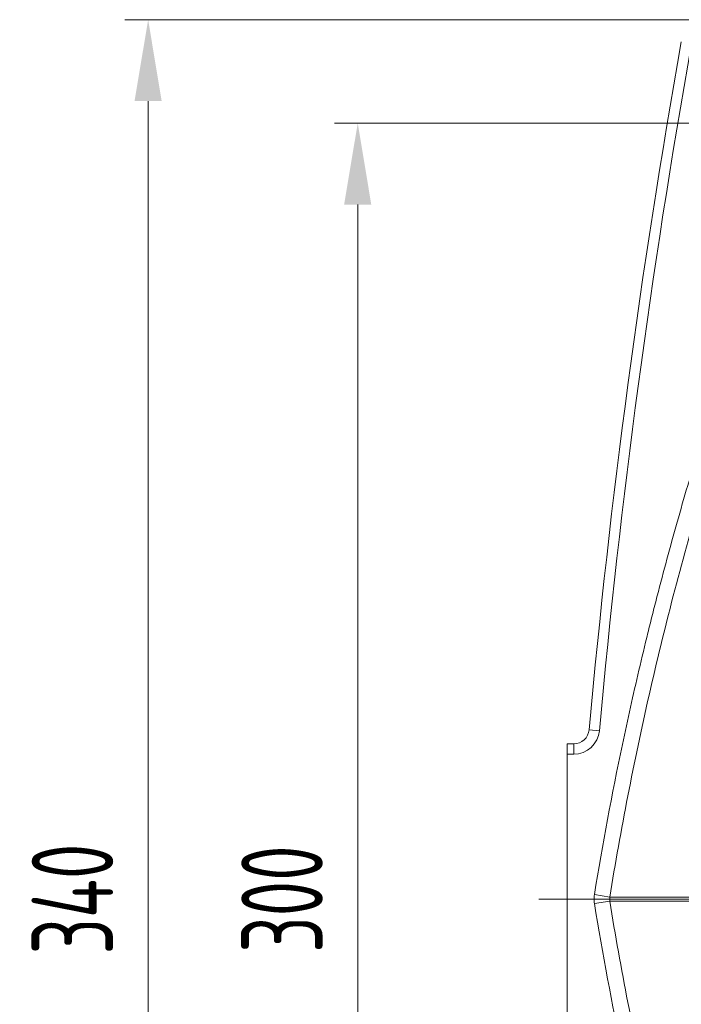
# Model space of a CAD drawing. Header units: millimetres. Extents: x -170 to 6906, y -2212 to 4257.
# Tile 2 of 256: x -170 to -42, y 1599 to 1789. Entities that reach past the tile are written whole.
import ezdxf

# ---------------------------------------------------------------- set-up
doc = ezdxf.new("R2010")
doc.units = ezdxf.units.MM
doc.linetypes.add('CENTER2', pattern=[28.575, 19.05, -3.175, 3.175, -3.175])
for name, color, linetype, lineweight in [('1轮廓实线层', 7, 'Continuous', 18), ('3中心线层', 1, 'CENTER2', 13), ('7标注层', 4, 'Continuous', 13)]:
    doc.layers.add(name, color=color, linetype=linetype, lineweight=lineweight)
doc.styles.add('PC_TEXTSTYLE', font='ISOCP.SHX', dxfattribs={"width": 0.707, "bigfont": 'GBCBIG.SHX'})

msp = doc.modelspace()

# ---------------------------------------------------------------- linework, layer by layer
at = {"layer": '1轮廓实线层', "color": 7}
for p, q in [((-57.67, 1651.48), (-59.66, 1651.66)), ((-62.65, 1648.93), (-63.88, 1648.93)), ((-63.88, 1646.93), (-63.88, 1648.93)), ((-63.88, 1648.93), (-62.65, 1648.93)), ((-62.65, 1646.93), (-62.65, 1648.93)), ((-62.65, 1646.93), (-63.88, 1646.93)), ((-63.88, 1590.93), (-63.88, 1646.93)), ((-55.69, 1619.3), (-58.65, 1619.79)), ((-55.69, 1618.55), (-58.65, 1618.07)), ((-55.72, 1618.93), (-33.97, 1618.93))]:
    msp.add_line(p, q, dxfattribs=at)
for centre, radius, start, end in [((1504.57, 1509.89), 1570.64, 169.92627, 174.82131), ((1504.57, 1509.89), 1570.64, 169.92627, 174.82131), ((1504.57, 1509.89), 1568.64, 169.92627, 174.82131), ((-62.65, 1651.93), 3, 270, 354.8213), ((-62.65, 1651.93), 3, 270, 354.8213), ((-62.65, 1651.93), 5, 270, 354.8213)]:
    msp.add_arc(centre, radius, start, end, dxfattribs=at)
for points, knots in [([(-58.65, 1619.79), (-57.06, 1629.5), (-55.26, 1639.17), (-52.22, 1653.6), (-51.16, 1658.4), (-49.48, 1665.58), (-48.62, 1669.17), (-47.73, 1672.75), (-47.12, 1675.13), (-46.82, 1676.33), (-45.28, 1682.28), (-44, 1687.03), (-42, 1694.13), (-40.98, 1697.68), (-39.92, 1701.22), (-39.22, 1703.57), (-38.86, 1704.75), (-35.61, 1715.33), (-32.52, 1724.67), (-29.21, 1733.94)], [0, 0, 0, 0, 0.25, 0.25, 0.375, 0.375, 0.4375, 0.46875, 0.46875, 0.5, 0.5, 0.625, 0.625, 0.6875, 0.71875, 0.71875, 0.75, 0.75, 1, 1, 1, 1]), ([(-26.39, 1732.9), (-28.49, 1727.02), (-32.61, 1714.94), (-38.3, 1696.47), (-43.52, 1677.51), (-48.19, 1658.31), (-52.28, 1638.89), (-54.62, 1625.85), (-55.69, 1619.3)], [0, 0, 0, 0, 0.159434, 0.325976, 0.4934, 0.66163, 0.830539, 1, 1, 1, 1]), ([(-58.65, 1618.07), (-58.67, 1618.21), (-58.69, 1618.36), (-58.71, 1618.64), (-58.72, 1618.78), (-58.72, 1619.07), (-58.71, 1619.22), (-58.69, 1619.5), (-58.67, 1619.64), (-58.65, 1619.79)], [0, 0, 0, 0, 0.25, 0.25, 0.5, 0.5, 0.75, 0.75, 1, 1, 1, 1]), ([(-29.21, 1503.92), (-32.52, 1513.18), (-35.61, 1522.52), (-39.94, 1536.62), (-41.32, 1541.33), (-43.33, 1548.43), (-44.31, 1551.99), (-45.26, 1555.55), (-45.89, 1557.93), (-46.2, 1559.12), (-47.74, 1565.08), (-48.91, 1569.86), (-50.59, 1577.04), (-51.41, 1580.64), (-52.2, 1584.24), (-52.72, 1586.65), (-52.98, 1587.85), (-55.25, 1598.69), (-57.06, 1608.36), (-58.65, 1618.07)], [0, 0, 0, 0, 0.25, 0.25, 0.375, 0.375, 0.4375, 0.46875, 0.46875, 0.5, 0.5, 0.625, 0.625, 0.6875, 0.71875, 0.71875, 0.75, 0.75, 1, 1, 1, 1]), ([(-55.69, 1618.55), (-54.62, 1612), (-52.28, 1598.96), (-48.19, 1579.55), (-43.52, 1560.36), (-38.3, 1541.4), (-32.61, 1522.93), (-28.49, 1510.84), (-26.39, 1504.96)], [0, 0, 0, 0, 0.169467, 0.338358, 0.506529, 0.673917, 0.840492, 1, 1, 1, 1])]:
    msp.add_open_spline(points, degree=3, knots=knots, dxfattribs=at)
msp.add_open_spline([(-55.69, 1619.3), (-55.69, 1618.55)], degree=1, dxfattribs=at)
for points in [[(-33.94, 1619.3), (-48.45, 1619.3), (-55.75, 1619.3), (-55.69, 1619.3)], [(-33.94, 1618.55), (-48.45, 1618.55), (-55.75, 1618.55), (-55.69, 1618.55)]]:
    msp.add_rational_spline(points, [1, 0.99311441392, 0.992760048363, 0.998936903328], degree=3, dxfattribs=at)
at = {"layer": '3中心线层', "color": 7, "ltscale": 4.5}
msp.add_line((510.5, 1618.93), (-69.41, 1618.93), dxfattribs=at)
at = {"layer": '7标注层', "color": 7}
for p, q in [((3.62, 1788.93), (-149.38, 1788.93)), ((-144.88, 1773.18), (-144.88, 1464.68)), ((-36.38, 1768.93), (-108.88, 1768.93)), ((-104.38, 1484.68), (-104.38, 1753.18))]:
    msp.add_line(p, q, dxfattribs=at)
at = {"layer": '7标注层', "color": 7, "lineweight": 18}
for points in [[(-147.51, 1773.18), (-142.26, 1773.18), (-144.88, 1788.93)], [(-107.01, 1753.18), (-101.76, 1753.18), (-104.38, 1768.93)]]:
    msp.add_solid(points, dxfattribs=at)

# ---------------------------------------------------------------- texts
at = {"layer": '7标注层', "color": 7, "char_height": 15.75, "attachment_point": 5, "rotation": 90, "style": 'PC_TEXTSTYLE', "bg_fill": 3, "box_fill_scale": 1.1, "bg_fill_color": 256, "bg_fill_true_color": 13158600, "bg_fill_transparency": 0}
for s, insert in [('340', (-159.51, 1618.93)), ('300', (-119.01, 1618.93))]:
    msp.add_mtext(s, dxfattribs=dict(at, insert=insert))

doc.saveas('drawing.dxf')
